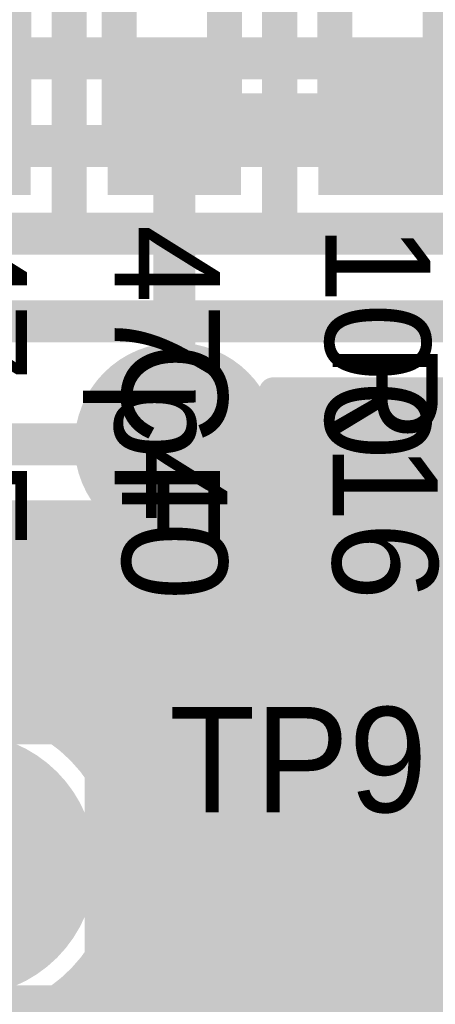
# Model space of a CAD drawing. Extents: x 7.17 to 14.1, y 4 to 11.75.
# Tile 161 of 214: x 10.14 to 10.26, y 7.82 to 8.1. Entities that reach past the tile are written whole.
import ezdxf

# ---------------------------------------------------------------- set-up
doc = ezdxf.new("R2010")
doc.units = 0
doc.layers.get('0').update_dxf_attribs({"linetype": 'CONTINUOUS'})
for name, color, linetype in [('BOTTOMLAYER', 5, 'CONTINUOUS'), ('BOTTOMSOLDER', 6, 'CONTINUOUS'), ('INTERNALPLANE1', 76, 'CONTINUOUS'), ('MECHANICAL1', 6, 'CONTINUOUS'), ('MULTILAYER', 9, 'CONTINUOUS'), ('TOPLAYER', 1, 'CONTINUOUS'), ('TOPOVERLAY', 2, 'CONTINUOUS'), ('TOPPASTE', 8, 'CONTINUOUS'), ('TOPSOLDER', 216, 'CONTINUOUS')]:
    doc.layers.add(name, color=color, linetype=linetype)

# ---------------------------------------------------------------- blocks, each defined once
blk = doc.blocks.new('TEST_POINT_PAD_3_104')
at = {"layer": 'BOTTOMSOLDER', "const_width": 0.0365}
blk.add_lwpolyline([(-0.01825, 0, 1), (0.01825, 0, 1)], format="xyb", close=True, dxfattribs=at)
at = {"layer": 'MECHANICAL1', "const_width": 0.01}
for points in [[(0, 0.03937), (-0.03937, 0.03937)], [(-0.03937, -0.03937), (-0.03937, 0.03937)], [(0.03937, 0.03937), (0, 0.03937)], [(0.03937, -0.03937), (0.03937, 0.03937)], [(0.03937, -0.03937), (-0.03937, -0.03937)]]:
    blk.add_lwpolyline(points, dxfattribs=at)
at = {"layer": 'MECHANICAL1', "const_width": 0.005}
for points in [[(-0.04187, 0.03937, 1), (-0.03687, 0.03937, 1)], [(-0.04187, 0.03937, 1), (-0.03687, 0.03937, 1)], [(-0.0025, 0.03937, 1), (0.0025, 0.03937, 1)], [(-0.0025, 0.03937, 1), (0.0025, 0.03937, 1)], [(0.03687, 0.03937, 1), (0.04187, 0.03937, 1)], [(0.03687, 0.03937, 1), (0.04187, 0.03937, 1)], [(-0.04187, -0.03937, 1), (-0.03687, -0.03937, 1)], [(-0.04187, -0.03937, 1), (-0.03687, -0.03937, 1)], [(0.03687, -0.03937, 1), (0.04187, -0.03937, 1)], [(0.03687, -0.03937, 1), (0.04187, -0.03937, 1)]]:
    blk.add_lwpolyline(points, format="xyb", close=True, dxfattribs=at)
at = {"layer": 'MULTILAYER', "const_width": 0.0325}
blk.add_lwpolyline([(-0.01625, 0, 1), (0.01625, 0, 1)], format="xyb", close=True, dxfattribs=at)
at = {"layer": 'TOPOVERLAY', "const_width": 0.01}
for points in [[(0.043307, 0.043307), (-0.043307, 0.043307)], [(-0.043307, -0.043307), (-0.043307, 0.043307)], [(0.043307, 0.03937), (0.043307, 0.043307)], [(0.043307, -0.043307), (0.043307, 0.03937)], [(0.043307, -0.043307), (-0.043307, -0.043307)]]:
    blk.add_lwpolyline(points, dxfattribs=at)
at = {"layer": 'TOPOVERLAY', "const_width": 0.005}
for points in [[(-0.045807, 0.043307, 1), (-0.040807, 0.043307, 1)], [(-0.045807, 0.043307, 1), (-0.040807, 0.043307, 1)], [(0.040807, 0.043307, 1), (0.045807, 0.043307, 1)], [(0.040807, 0.043307, 1), (0.045807, 0.043307, 1)], [(0.040807, 0.03937, 1), (0.045807, 0.03937, 1)], [(0.040807, 0.03937, 1), (0.045807, 0.03937, 1)], [(-0.045807, -0.043307, 1), (-0.040807, -0.043307, 1)], [(-0.045807, -0.043307, 1), (-0.040807, -0.043307, 1)], [(0.040807, -0.043307, 1), (0.045807, -0.043307, 1)], [(0.040807, -0.043307, 1), (0.045807, -0.043307, 1)]]:
    blk.add_lwpolyline(points, format="xyb", close=True, dxfattribs=at)
at = {"layer": 'TOPSOLDER', "const_width": 0.0365}
blk.add_lwpolyline([(-0.01825, 0, 1), (0.01825, 0, 1)], format="xyb", close=True, dxfattribs=at)
blk = doc.blocks.new('0603_105')
at = {"layer": 'MECHANICAL1', "const_width": 0.01}
for points in [[(-0.000531, -0.014252), (-0.000531, 0.015748)], [(0.059468, 0.015748), (-0.000531, 0.015748)], [(0.059468, -0.014252), (0.059468, 0.015748)], [(0.059468, -0.014252), (-0.000531, -0.014252)]]:
    blk.add_lwpolyline(points, dxfattribs=at)
at = {"layer": 'MECHANICAL1', "const_width": 0.005}
for points in [[(-0.003031, 0.015748, 1), (0.001969, 0.015748, 1)], [(-0.003031, 0.015748, 1), (0.001969, 0.015748, 1)], [(0.056968, 0.015748, 1), (0.061968, 0.015748, 1)], [(0.056968, 0.015748, 1), (0.061968, 0.015748, 1)], [(-0.003031, -0.014252, 1), (0.001969, -0.014252, 1)], [(-0.003031, -0.014252, 1), (0.001969, -0.014252, 1)], [(0.056968, -0.014252, 1), (0.061968, -0.014252, 1)], [(0.056968, -0.014252, 1), (0.061968, -0.014252, 1)]]:
    blk.add_lwpolyline(points, format="xyb", close=True, dxfattribs=at)
at = {"layer": 'TOPLAYER'}
for points in [[(-0.015, -0.015), (0.015, -0.015), (-0.015, 0.015), (0.015, 0.015)], [(0.045, -0.015), (0.075, -0.015), (0.045, 0.015), (0.075, 0.015)]]:
    blk.add_solid(points, dxfattribs=at)
at = {"layer": 'TOPOVERLAY', "const_width": 0.01}
for points in [[(-0.03, 0), (-0.03, 0.03)], [(0.09, 0.03), (-0.03, 0.03)], [(0.09, -0.03), (0.09, 0.03)], [(-0.03, -0.03), (-0.03, 0)], [(0.09, -0.03), (-0.03, -0.03)]]:
    blk.add_lwpolyline(points, dxfattribs=at)
at = {"layer": 'TOPOVERLAY', "const_width": 0.005}
for points in [[(-0.0325, 0.03, 1), (-0.0275, 0.03, 1)], [(-0.0325, 0.03, 1), (-0.0275, 0.03, 1)], [(0.0875, 0.03, 1), (0.0925, 0.03, 1)], [(0.0875, 0.03, 1), (0.0925, 0.03, 1)], [(-0.0325, 0, 1), (-0.0275, 0, 1)], [(-0.0325, 0, 1), (-0.0275, 0, 1)], [(-0.0325, -0.03, 1), (-0.0275, -0.03, 1)], [(-0.0325, -0.03, 1), (-0.0275, -0.03, 1)], [(0.0875, -0.03, 1), (0.0925, -0.03, 1)], [(0.0875, -0.03, 1), (0.0925, -0.03, 1)]]:
    blk.add_lwpolyline(points, format="xyb", close=True, dxfattribs=at)
at = {"layer": 'TOPPASTE'}
for points in [[(-0.015, -0.015), (0.015, -0.015), (-0.015, 0.015), (0.015, 0.015)], [(0.045, -0.015), (0.075, -0.015), (0.045, 0.015), (0.075, 0.015)]]:
    blk.add_solid(points, dxfattribs=at)
at = {"layer": 'TOPSOLDER'}
for points in [[(-0.019, -0.019), (0.019, -0.019), (-0.019, 0.019), (0.019, 0.019)], [(0.041, -0.019), (0.079, -0.019), (0.041, 0.019), (0.079, 0.019)]]:
    blk.add_solid(points, dxfattribs=at)
blk = doc.blocks.new('0603_106')
at = {"layer": 'MECHANICAL1', "const_width": 0.01}
for points in [[(-0.000531, 0.015748), (-0.000531, -0.014252)], [(-0.000531, 0.015748), (0.059468, 0.015748)], [(0.059468, 0.015748), (0.059468, -0.014252)], [(-0.000531, -0.014252), (0.059468, -0.014252)]]:
    blk.add_lwpolyline(points, dxfattribs=at)
at = {"layer": 'MECHANICAL1', "const_width": 0.005}
for points in [[(-0.003031, 0.015748, 1), (0.001969, 0.015748, 1)], [(-0.003031, 0.015748, 1), (0.001969, 0.015748, 1)], [(0.056968, 0.015748, 1), (0.061968, 0.015748, 1)], [(0.056968, 0.015748, 1), (0.061968, 0.015748, 1)], [(-0.003031, -0.014252, 1), (0.001969, -0.014252, 1)], [(-0.003031, -0.014252, 1), (0.001969, -0.014252, 1)], [(0.056968, -0.014252, 1), (0.061968, -0.014252, 1)], [(0.056968, -0.014252, 1), (0.061968, -0.014252, 1)]]:
    blk.add_lwpolyline(points, format="xyb", close=True, dxfattribs=at)
at = {"layer": 'TOPLAYER'}
for points in [[(-0.015, -0.015), (0.015, -0.015), (-0.015, 0.015), (0.015, 0.015)], [(0.045, -0.015), (0.075, -0.015), (0.045, 0.015), (0.075, 0.015)]]:
    blk.add_solid(points, dxfattribs=at)
at = {"layer": 'TOPOVERLAY', "const_width": 0.01}
for points in [[(-0.03, 0.03), (-0.03, 0)], [(-0.03, 0.03), (0.09, 0.03)], [(0.09, 0.03), (0.09, -0.03)], [(-0.03, 0), (-0.03, -0.03)], [(-0.03, -0.03), (0.09, -0.03)]]:
    blk.add_lwpolyline(points, dxfattribs=at)
at = {"layer": 'TOPOVERLAY', "const_width": 0.005}
for points in [[(-0.0325, 0.03, 1), (-0.0275, 0.03, 1)], [(-0.0325, 0.03, 1), (-0.0275, 0.03, 1)], [(0.0875, 0.03, 1), (0.0925, 0.03, 1)], [(0.0875, 0.03, 1), (0.0925, 0.03, 1)], [(-0.0325, 0, 1), (-0.0275, 0, 1)], [(-0.0325, 0, 1), (-0.0275, 0, 1)], [(-0.0325, -0.03, 1), (-0.0275, -0.03, 1)], [(-0.0325, -0.03, 1), (-0.0275, -0.03, 1)], [(0.0875, -0.03, 1), (0.0925, -0.03, 1)], [(0.0875, -0.03, 1), (0.0925, -0.03, 1)]]:
    blk.add_lwpolyline(points, format="xyb", close=True, dxfattribs=at)
at = {"layer": 'TOPPASTE'}
for points in [[(-0.015, -0.015), (0.015, -0.015), (-0.015, 0.015), (0.015, 0.015)], [(0.045, -0.015), (0.075, -0.015), (0.045, 0.015), (0.075, 0.015)]]:
    blk.add_solid(points, dxfattribs=at)
at = {"layer": 'TOPSOLDER'}
for points in [[(-0.019, -0.019), (0.019, -0.019), (-0.019, 0.019), (0.019, 0.019)], [(0.041, -0.019), (0.079, -0.019), (0.041, 0.019), (0.079, 0.019)]]:
    blk.add_solid(points, dxfattribs=at)
blk = doc.blocks.new('0603_107')
at = {"layer": 'MECHANICAL1', "const_width": 0.01}
for points in [[(-0.000531, 0.015748), (-0.000531, -0.014252)], [(-0.000531, 0.015748), (0.059468, 0.015748)], [(0.059468, 0.015748), (0.059468, -0.014252)], [(-0.000531, -0.014252), (0.059468, -0.014252)]]:
    blk.add_lwpolyline(points, dxfattribs=at)
at = {"layer": 'MECHANICAL1', "const_width": 0.005}
for points in [[(-0.003031, 0.015748, 1), (0.001969, 0.015748, 1)], [(-0.003031, 0.015748, 1), (0.001969, 0.015748, 1)], [(0.056968, 0.015748, 1), (0.061968, 0.015748, 1)], [(0.056968, 0.015748, 1), (0.061968, 0.015748, 1)], [(-0.003031, -0.014252, 1), (0.001969, -0.014252, 1)], [(-0.003031, -0.014252, 1), (0.001969, -0.014252, 1)], [(0.056968, -0.014252, 1), (0.061968, -0.014252, 1)], [(0.056968, -0.014252, 1), (0.061968, -0.014252, 1)]]:
    blk.add_lwpolyline(points, format="xyb", close=True, dxfattribs=at)
at = {"layer": 'TOPLAYER'}
for points in [[(-0.015, -0.015), (0.015, -0.015), (-0.015, 0.015), (0.015, 0.015)], [(0.045, -0.015), (0.075, -0.015), (0.045, 0.015), (0.075, 0.015)]]:
    blk.add_solid(points, dxfattribs=at)
at = {"layer": 'TOPOVERLAY', "const_width": 0.01}
for points in [[(-0.03, 0.03), (-0.03, 0)], [(-0.03, 0.03), (0.09, 0.03)], [(0.09, 0.03), (0.09, -0.03)], [(-0.03, 0), (-0.03, -0.03)], [(-0.03, -0.03), (0.09, -0.03)]]:
    blk.add_lwpolyline(points, dxfattribs=at)
at = {"layer": 'TOPOVERLAY', "const_width": 0.005}
for points in [[(-0.0325, 0.03, 1), (-0.0275, 0.03, 1)], [(-0.0325, 0.03, 1), (-0.0275, 0.03, 1)], [(0.0875, 0.03, 1), (0.0925, 0.03, 1)], [(0.0875, 0.03, 1), (0.0925, 0.03, 1)], [(-0.0325, 0, 1), (-0.0275, 0, 1)], [(-0.0325, 0, 1), (-0.0275, 0, 1)], [(-0.0325, -0.03, 1), (-0.0275, -0.03, 1)], [(-0.0325, -0.03, 1), (-0.0275, -0.03, 1)], [(0.0875, -0.03, 1), (0.0925, -0.03, 1)], [(0.0875, -0.03, 1), (0.0925, -0.03, 1)]]:
    blk.add_lwpolyline(points, format="xyb", close=True, dxfattribs=at)
at = {"layer": 'TOPPASTE'}
for points in [[(-0.015, -0.015), (0.015, -0.015), (-0.015, 0.015), (0.015, 0.015)], [(0.045, -0.015), (0.075, -0.015), (0.045, 0.015), (0.075, 0.015)]]:
    blk.add_solid(points, dxfattribs=at)
at = {"layer": 'TOPSOLDER'}
for points in [[(-0.019, -0.019), (0.019, -0.019), (-0.019, 0.019), (0.019, 0.019)], [(0.041, -0.019), (0.079, -0.019), (0.041, 0.019), (0.079, 0.019)]]:
    blk.add_solid(points, dxfattribs=at)

msp = doc.modelspace()

# ---------------------------------------------------------------- linework, layer by layer
at = {"layer": 'BOTTOMLAYER'}
for points, const_width in [([(9.194904, 8.09), (10.744624, 8.09)], 0.012), ([(9.179904, 8.065), (10.764624, 8.065)], 0.012), ([(9.169904, 8.04), (10.779624, 8.04)], 0.012), ([(9.159904, 8.015), (10.792404, 8.015)], 0.012), ([(10.020465, 7.687009), (10.328457, 7.995)], 0.008), ([(10.025179, 7.684651), (10.335528, 7.995)], 0.008), ([(10.029225, 7.681626), (10.342599, 7.995)], 0.008), ([(10.032793, 7.678123), (10.34967, 7.995)], 0.008), ([(10.036329, 7.674587), (10.356741, 7.995)], 0.008), ([(10.039864, 7.671052), (10.363812, 7.995)], 0.008), ([(10.0434, 7.667516), (10.370883, 7.995)], 0.008), ([(10.046935, 7.663981), (10.377955, 7.995)], 0.008), ([(10.050471, 7.660445), (10.385026, 7.995)], 0.008), ([(10.054006, 7.65691), (10.392097, 7.995)], 0.008), ([(10.057542, 7.653374), (10.399168, 7.995)], 0.008), ([(10.061078, 7.649839), (10.406239, 7.995)], 0.008), ([(10.064613, 7.646303), (10.41331, 7.995)], 0.008), ([(10.068149, 7.642767), (10.420381, 7.995)], 0.008), ([(10.071684, 7.639232), (10.427452, 7.995)], 0.008), ([(10.07522, 7.635696), (10.434523, 7.995)], 0.008), ([(10.147455, 7.898851), (10.243604, 7.995)], 0.008), ([(10.151522, 7.895847), (10.250675, 7.995)], 0.008), ([(10.155203, 7.892457), (10.257746, 7.995)], 0.008), ([(10.158502, 7.888685), (10.264817, 7.995)], 0.008), ([(10.160599, 7.834213), (10.321386, 7.995)], 0.008), ([(10.161412, 7.884524), (10.271888, 7.995)], 0.008), ([(10.163908, 7.879949), (10.278959, 7.995)], 0.008), ([(10.165947, 7.874916), (10.28603, 7.995)], 0.008), ([(10.166645, 7.84733), (10.314315, 7.995)], 0.008), ([(10.167454, 7.869352), (10.293101, 7.995)], 0.008), ([(10.16823, 7.855987), (10.307244, 7.995)], 0.008), ([(10.168299, 7.863126), (10.300173, 7.995)], 0.008), ([(10.210052, 7.995), (10.792404, 7.995)], 0.008), ([(10.211729, 7.991409), (10.215319, 7.995)], 0.008), ([(10.212657, 7.971124), (10.236533, 7.995)], 0.008), ([(10.213, 7.995), (11.594405, 6.613595)], 0.008), ([(10.213323, 7.985932), (10.22239, 7.995)], 0.008), ([(10.213902, 7.97944), (10.229461, 7.995)], 0.008), ([(10.220071, 7.995), (11.591501, 6.62357)], 0.008), ([(10.227142, 7.995), (11.590906, 6.631236)], 0.008), ([(10.234213, 7.995), (11.591458, 6.637755)], 0.008), ([(10.241284, 7.995), (11.59278, 6.643505)], 0.008), ([(10.248356, 7.995), (11.594694, 6.648661)], 0.008), ([(10.255427, 7.995), (11.597107, 6.65332)], 0.008), ([(10.212817, 7.988112), (12.049483, 6.151446)], 0.008), ([(9.777405, 7.979904), (10.182405, 7.979904)], 0.012), ([(10.213905, 7.979953), (12.047452, 6.146406)], 0.008), ([(10.213254, 7.973533), (12.045879, 6.140907)], 0.008), ([(10.211611, 7.968104), (12.044856, 6.134859)], 0.008), ([(10.209239, 7.963406), (12.044541, 6.128103)], 0.008), ([(9.785689, 7.959904), (10.158069, 7.959904)], 0.008), ([(10.047418, 7.869525), (10.137797, 7.959904)], 0.008), ([(10.04825, 7.856215), (10.151939, 7.959904)], 0.008), ([(10.048285, 7.863321), (10.144868, 7.959904)], 0.008), ([(10.085485, 7.959904), (10.145071, 7.900318)], 0.008), ([(10.092556, 7.959904), (12.044534, 6.007926)], 0.008), ([(10.099627, 7.959904), (12.044534, 6.014997)], 0.008), ([(10.100264, 7.901158), (10.158498, 7.959392)], 0.008), ([(10.106698, 7.959904), (12.044534, 6.022068)], 0.008), ([(10.11377, 7.959904), (12.044534, 6.02914)], 0.008), ([(10.120841, 7.959904), (12.048374, 6.03237)], 0.008), ([(10.127912, 7.959904), (12.055446, 6.03237)], 0.008), ([(10.134983, 7.959904), (12.062517, 6.03237)], 0.008), ([(10.142054, 7.959904), (12.069588, 6.03237)], 0.008), ([(10.149125, 7.959904), (12.076659, 6.03237)], 0.008), ([(10.156172, 7.959904), (12.083706, 6.03237)], 0.008), ([(10.206251, 7.959322), (12.045243, 6.120331)], 0.008), ([(10.111498, 7.905321), (10.162045, 7.955868)], 0.008), ([(10.202694, 7.955808), (12.04775, 6.110752)], 0.008), ([(10.119696, 7.906447), (10.166163, 7.952914)], 0.008), ([(10.198566, 7.952865), (12.059783, 6.091648)], 0.008), ([(10.126583, 7.906264), (10.1709, 7.95058)], 0.008), ([(10.132635, 7.905245), (10.176377, 7.948986)], 0.008), ([(10.138063, 7.903602), (10.182869, 7.948407)], 0.008), ([(10.142981, 7.901449), (10.191185, 7.949652)], 0.008), ([(10.17344, 7.949707), (12.090777, 6.03237)], 0.008), ([(10.181808, 7.94841), (12.097848, 6.03237)], 0.008), ([(10.188324, 7.948965), (12.104919, 6.03237)], 0.008), ([(10.193816, 7.950544), (12.11199, 6.03237)], 0.008), ([(10.162222, 7.883167), (12.044534, 6.000855)], 0.008), ([(10.167008, 7.87131), (11.549048, 6.48927)], 0.008), ([(10.168311, 7.862936), (11.535438, 6.495808)], 0.008), ([(10.168227, 7.855949), (11.526102, 6.498074)], 0.008), ([(10.167278, 7.849827), (11.518327, 6.498778)], 0.008), ([(10.165689, 7.844344), (11.511487, 6.498546)], 0.008), ([(10.163582, 7.83938), (11.505316, 6.497646)], 0.008), ([(10.161026, 7.834866), (11.499669, 6.496222)], 0.008), ([(10.15806, 7.83076), (11.494461, 6.49436)], 0.008), ([(10.154707, 7.827042), (10.462784, 7.518965)], 0.008), ([(10.150972, 7.823706), (10.453313, 7.521365)], 0.008), ([(10.014944, 7.688559), (10.147691, 7.821306)], 0.008), ([(10.14685, 7.820758), (10.446367, 7.52124)], 0.008), ([(10.142316, 7.81822), (10.4406, 7.519936)], 0.008)]:
    msp.add_lwpolyline(points, dxfattribs=dict(at, const_width=const_width))
for points, const_width in [([(10.208052, 7.995, 1), (10.212052, 7.995, 1)], 0.004), ([(10.208052, 7.995, 1), (10.212052, 7.995, 1)], 0.004), ([(10.211, 7.995, 1), (10.215, 7.995, 1)], 0.004), ([(10.213319, 7.995, 1), (10.217319, 7.995, 1)], 0.004), ([(10.218071, 7.995, 1), (10.222071, 7.995, 1)], 0.004), ([(10.22039, 7.995, 1), (10.22439, 7.995, 1)], 0.004), ([(10.225142, 7.995, 1), (10.229142, 7.995, 1)], 0.004), ([(10.227462, 7.995, 1), (10.231461, 7.995, 1)], 0.004), ([(10.232213, 7.995, 1), (10.236213, 7.995, 1)], 0.004), ([(10.234533, 7.995, 1), (10.238533, 7.995, 1)], 0.004), ([(10.239284, 7.995, 1), (10.243284, 7.995, 1)], 0.004), ([(10.241604, 7.995, 1), (10.245604, 7.995, 1)], 0.004), ([(10.246355, 7.995, 1), (10.250355, 7.995, 1)], 0.004), ([(10.248675, 7.995, 1), (10.252675, 7.995, 1)], 0.004), ([(10.253427, 7.995, 1), (10.257427, 7.995, 1)], 0.004), ([(10.255746, 7.995, 1), (10.259746, 7.995, 1)], 0.004), ([(10.209729, 7.991409, 1), (10.213729, 7.991409, 1)], 0.004), ([(10.210817, 7.988112, 1), (10.214817, 7.988112, 1)], 0.004), ([(10.211323, 7.985932, 1), (10.215323, 7.985932, 1)], 0.004), ([(10.179405, 7.979904, 1), (10.185405, 7.979904, 1)], 0.006), ([(10.211902, 7.97944, 1), (10.215902, 7.97944, 1)], 0.004), ([(10.211905, 7.979953, 1), (10.215905, 7.979953, 1)], 0.004), ([(10.211905, 7.979904, 1), (10.215905, 7.979904, 1)], 0.004), ([(10.211905, 7.979904, 1), (10.215905, 7.979904, 1)], 0.004), ([(10.211254, 7.973533, 1), (10.215254, 7.973533, 1)], 0.004), ([(10.210657, 7.971124, 1), (10.214657, 7.971124, 1)], 0.004), ([(10.209611, 7.968104, 1), (10.213611, 7.968104, 1)], 0.004), ([(10.207239, 7.963406, 1), (10.211239, 7.963406, 1)], 0.004), ([(10.132983, 7.959904, 1), (10.136983, 7.959904, 1)], 0.004), ([(10.135797, 7.959904, 1), (10.139797, 7.959904, 1)], 0.004), ([(10.140054, 7.959904, 1), (10.144054, 7.959904, 1)], 0.004), ([(10.142868, 7.959904, 1), (10.146868, 7.959904, 1)], 0.004), ([(10.147125, 7.959904, 1), (10.151125, 7.959904, 1)], 0.004), ([(10.149939, 7.959904, 1), (10.153939, 7.959904, 1)], 0.004), ([(10.154172, 7.959904, 1), (10.158172, 7.959904, 1)], 0.004), ([(10.156069, 7.959904, 1), (10.160069, 7.959904, 1)], 0.004), ([(10.156069, 7.959904, 1), (10.160069, 7.959904, 1)], 0.004), ([(10.156498, 7.959392, 1), (10.160498, 7.959392, 1)], 0.004), ([(10.204251, 7.959322, 1), (10.208251, 7.959322, 1)], 0.004), ([(10.160045, 7.955868, 1), (10.164045, 7.955868, 1)], 0.004), ([(10.200694, 7.955808, 1), (10.204694, 7.955808, 1)], 0.004), ([(10.164163, 7.952914, 1), (10.168163, 7.952914, 1)], 0.004), ([(10.196566, 7.952865, 1), (10.200566, 7.952865, 1)], 0.004), ([(10.1689, 7.95058, 1), (10.1729, 7.95058, 1)], 0.004), ([(10.17144, 7.949707, 1), (10.17544, 7.949707, 1)], 0.004), ([(10.174377, 7.948986, 1), (10.178377, 7.948986, 1)], 0.004), ([(10.179808, 7.94841, 1), (10.183808, 7.94841, 1)], 0.004), ([(10.180869, 7.948407, 1), (10.184869, 7.948407, 1)], 0.004), ([(10.186324, 7.948965, 1), (10.190324, 7.948965, 1)], 0.004), ([(10.189185, 7.949652, 1), (10.193185, 7.949652, 1)], 0.004), ([(10.191816, 7.950544, 1), (10.195816, 7.950544, 1)], 0.004), ([(10.136063, 7.903602, 1), (10.140063, 7.903602, 1)], 0.004), ([(10.140981, 7.901449, 1), (10.144981, 7.901449, 1)], 0.004), ([(10.143071, 7.900318, 1), (10.147071, 7.900318, 1)], 0.004), ([(10.145455, 7.898851, 1), (10.149455, 7.898851, 1)], 0.004), ([(10.149522, 7.895847, 1), (10.153522, 7.895847, 1)], 0.004), ([(10.153203, 7.892457, 1), (10.157203, 7.892457, 1)], 0.004), ([(10.156502, 7.888685, 1), (10.160502, 7.888685, 1)], 0.004), ([(10.159412, 7.884524, 1), (10.163412, 7.884524, 1)], 0.004), ([(10.160222, 7.883167, 1), (10.164222, 7.883167, 1)], 0.004), ([(10.161908, 7.879949, 1), (10.165908, 7.879949, 1)], 0.004), ([(10.163947, 7.874916, 1), (10.167947, 7.874916, 1)], 0.004), ([(10.165007, 7.87131, 1), (10.169007, 7.87131, 1)], 0.004), ([(10.165454, 7.869352, 1), (10.169454, 7.869352, 1)], 0.004), ([(10.166299, 7.863126, 1), (10.170299, 7.863126, 1)], 0.004), ([(10.166311, 7.862936, 1), (10.170311, 7.862936, 1)], 0.004), ([(10.166404, 7.86, 1), (10.170404, 7.86, 1)], 0.004), ([(10.166404, 7.86, 1), (10.170404, 7.86, 1)], 0.004), ([(10.166227, 7.855949, 1), (10.170227, 7.855949, 1)], 0.004), ([(10.16623, 7.855987, 1), (10.170231, 7.855987, 1)], 0.004), ([(10.165278, 7.849827, 1), (10.169278, 7.849827, 1)], 0.004), ([(10.164645, 7.84733, 1), (10.168645, 7.84733, 1)], 0.004), ([(10.163689, 7.844344, 1), (10.167689, 7.844344, 1)], 0.004), ([(10.161582, 7.83938, 1), (10.165582, 7.83938, 1)], 0.004), ([(10.158599, 7.834213, 1), (10.162598, 7.834213, 1)], 0.004), ([(10.159026, 7.834866, 1), (10.163026, 7.834866, 1)], 0.004), ([(10.15606, 7.83076, 1), (10.16006, 7.83076, 1)], 0.004), ([(10.152707, 7.827042, 1), (10.156707, 7.827042, 1)], 0.004), ([(10.148972, 7.823706, 1), (10.152972, 7.823706, 1)], 0.004), ([(10.144849, 7.820758, 1), (10.14885, 7.820758, 1)], 0.004), ([(10.145691, 7.821306, 1), (10.149691, 7.821306, 1)], 0.004), ([(10.140316, 7.81822, 1), (10.144316, 7.81822, 1)], 0.004)]:
    msp.add_lwpolyline(points, format="xyb", close=True, dxfattribs=dict(at, const_width=const_width))
at = {"layer": 'BOTTOMLAYER', "const_width": 0.008}
for points in [[(10.210052, 7.995, -0.125601), (10.213905, 7.979904)], [(10.213905, 7.979904, -0.704024), (10.158069, 7.959904)], [(10.078078, 7.844458, -1.186757), (10.168404, 7.86)], [(10.168404, 7.86, -0.517939), (10.106362, 7.816174)]]:
    msp.add_lwpolyline(points, format="xyb", dxfattribs=at)
at = {"layer": 'BOTTOMSOLDER', "const_width": 0.0215}
msp.add_lwpolyline([(10.171655, 7.979904, 1), (10.193155, 7.979904, 1)], format="xyb", close=True, dxfattribs=at)
at = {"layer": 'INTERNALPLANE1'}
for points, const_width in [([(10.167905, 7.979904, 1), (10.196905, 7.979904, 1)], 0.029), ([(10.103154, 7.86, 1), (10.140654, 7.86, 1)], 0.0375)]:
    msp.add_lwpolyline(points, format="xyb", close=True, dxfattribs=dict(at, const_width=const_width))
at = {"layer": 'TOPLAYER'}
for points, const_width in [([(10.181904, 8.07), (10.241904, 8.07)], 0.02), ([(10.181904, 7.980405), (10.181904, 8.07)], 0.012), ([(10.181904, 7.980405), (10.182405, 7.979904)], 0.012)]:
    msp.add_lwpolyline(points, dxfattribs=dict(at, const_width=const_width))
for points, const_width in [([(10.176904, 8.07, 1), (10.186904, 8.07, 1)], 0.01), ([(10.236904, 8.07, 1), (10.246904, 8.07, 1)], 0.01), ([(10.178904, 8.07, 1), (10.184904, 8.07, 1)], 0.006), ([(10.178904, 7.980405, 1), (10.184904, 7.980405, 1)], 0.006), ([(10.178904, 7.980405, 1), (10.184904, 7.980405, 1)], 0.006), ([(10.179405, 7.979904, 1), (10.185405, 7.979904, 1)], 0.006)]:
    msp.add_lwpolyline(points, format="xyb", close=True, dxfattribs=dict(at, const_width=const_width))
at = {"layer": 'TOPSOLDER', "const_width": 0.0215}
msp.add_lwpolyline([(10.171655, 7.979904, 1), (10.193155, 7.979904, 1)], format="xyb", close=True, dxfattribs=at)

# ---------------------------------------------------------------- block references
for name, p, rotation in [('0603_107', (10.121904, 8.07), 90), ('0603_106', (10.181904, 8.07), 90), ('0603_105', (10.241904, 8.13), 270), ('TEST_POINT_PAD_3_104', (10.121904, 7.86), 270)]:
    msp.add_blockref(name, p, dxfattribs=dict(rotation=rotation))

# ---------------------------------------------------------------- texts
at = {"layer": 'MECHANICAL1'}
for s, p in [('47pF', (10.109904, 8.0425)), ('47pF', (10.164904, 8.0425)), ('100', (10.224904, 8.0425))]:
    msp.add_text(s, height=0.03, rotation=270, dxfattribs=at).set_placement(p)
at = {"layer": 'TOPOVERLAY'}
for s, p in [('C40', (10.167, 8.009)), ('R16', (10.227, 8.009))]:
    msp.add_text(s, height=0.03, rotation=270, dxfattribs=at).set_placement(p)
msp.add_text('TP9', height=0.03, dxfattribs=at).set_placement((10.180404, 7.875))

doc.saveas('drawing.dxf')
